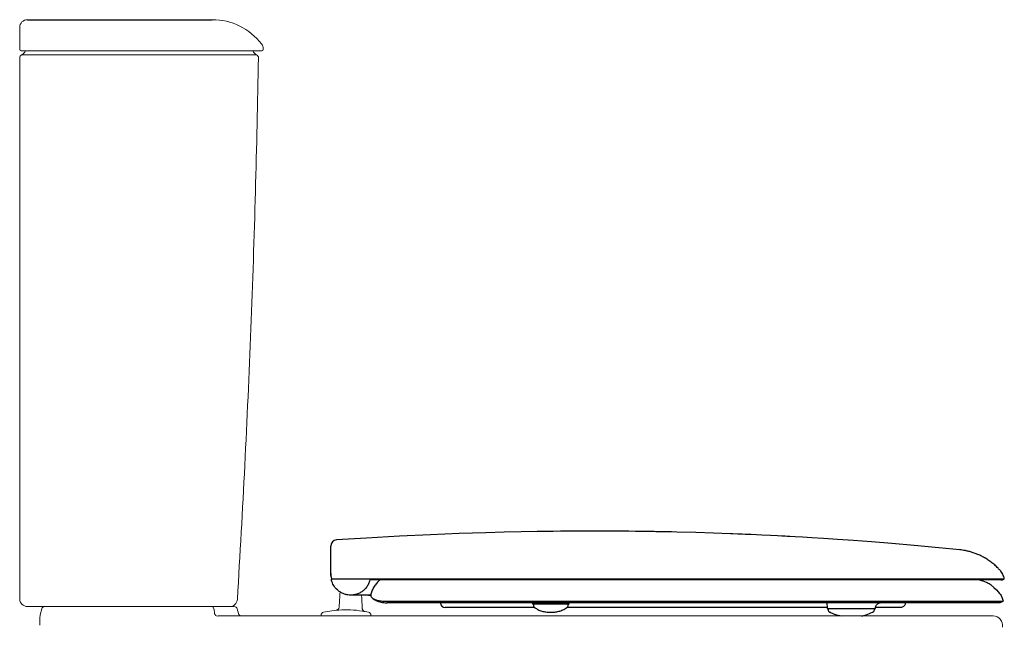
# Model space of a CAD drawing. Header units: millimetres. Extents: x 3459.365 to 3459.995, y 2523.178 to 2523.95.
# Tile 2 of 2: x 3459.365 to 3459.995, y 2523.562 to 2523.95. Entities that reach past the tile are written whole.
import ezdxf

# ---------------------------------------------------------------- set-up
doc = ezdxf.new("R2010")
doc.units = ezdxf.units.MM
doc.layers.add('SANINDUSA', color=3, linetype='Continuous')

msp = doc.modelspace()

# ---------------------------------------------------------------- linework, layer by layer
at = {"layer": 'SANINDUSA'}
for p, q in [((3459.36989, 2523.95019), (3459.48816, 2523.95019)), ((3459.56424, 2523.59331), (3459.56449, 2523.59174)), ((3459.56446, 2523.59172), (3459.56446, 2523.59172)), ((3459.66091, 2523.59172), (3459.56687, 2523.59172)), ((3459.82011, 2523.59172), (3459.66091, 2523.59172)), ((3459.92855, 2523.59172), (3459.82011, 2523.59172)), ((3459.93233, 2523.59172), (3459.92855, 2523.59172)), ((3459.95784, 2523.59172), (3459.93233, 2523.59172)), ((3459.95789, 2523.59172), (3459.95784, 2523.59172)), ((3459.9954, 2523.59172), (3459.95789, 2523.59172)), ((3459.58275, 2523.58154), (3459.57686, 2523.58154)), ((3459.5898, 2523.58208), (3459.58981, 2523.58115)), ((3459.58981, 2523.58115), (3459.58981, 2523.58094)), ((3459.60065, 2523.57664), (3459.60024, 2523.57664)), ((3459.66106, 2523.57764), (3459.66111, 2523.57764)), ((3459.69323, 2523.57664), (3459.69328, 2523.57609)), ((3459.69446, 2523.57564), (3459.69378, 2523.57564)), ((3459.69382, 2523.57564), (3459.69383, 2523.57514)), ((3459.70775, 2523.57564), (3459.69446, 2523.57564)), ((3459.71623, 2523.57564), (3459.70775, 2523.57564)), ((3459.71618, 2523.57514), (3459.71618, 2523.57564)), ((3459.71672, 2523.57609), (3459.71677, 2523.57664)), ((3459.81999, 2523.57764), (3459.82, 2523.57764)), ((3459.88167, 2523.57664), (3459.88198, 2523.57309)), ((3459.92806, 2523.57764), (3459.92806, 2523.57764)), ((3459.93214, 2523.57664), (3459.932, 2523.57608)), ((3459.95723, 2523.57764), (3459.95724, 2523.57764)), ((3459.69469, 2523.57364), (3459.63741, 2523.57364)), ((3459.63741, 2523.57364), (3459.63741, 2523.57364)), ((3459.72128, 2523.57364), (3459.71544, 2523.57364)), ((3459.81145, 2523.57364), (3459.72128, 2523.57364)), ((3459.88194, 2523.57364), (3459.81145, 2523.57364)), ((3459.8826, 2523.57264), (3459.88248, 2523.57264)), ((3459.88252, 2523.57264), (3459.88253, 2523.57236)), ((3459.90096, 2523.57264), (3459.8826, 2523.57264)), ((3459.91232, 2523.57264), (3459.90096, 2523.57264)), ((3459.911, 2523.57053), (3459.91104, 2523.57053)), ((3459.91227, 2523.57237), (3459.91228, 2523.57264)), ((3459.91293, 2523.57387), (3459.9128, 2523.57309)), ((3459.91284, 2523.57344), (3459.9128, 2523.57309)), ((3459.9128, 2523.57309), (3459.91282, 2523.57309)), ((3459.91282, 2523.57309), (3459.91285, 2523.57344)), ((3459.92897, 2523.57364), (3459.91293, 2523.57364))]:
    msp.add_line(p, q, dxfattribs=at)
at = {"layer": 'SANINDUSA', "linetype": 'Continuous', "lineweight": 15}
for p, q in [((3459.36489, 2523.93119), (3459.36489, 2523.94344)), ((3459.38745, 2523.92761), (3459.38952, 2523.9276)), ((3459.3791, 2523.5727), (3459.37809, 2523.56895)), ((3459.4876, 2523.57419), (3459.49987, 2523.57419)), ((3459.49987, 2523.57419), (3459.50219, 2523.57419)), ((3459.50493, 2523.56967), (3459.50412, 2523.5727)), ((3459.55785, 2523.56861), (3459.55785, 2523.56818)), ((3459.56748, 2523.57187), (3459.55941, 2523.57056)), ((3459.58607, 2523.57099), (3459.58606, 2523.57103)), ((3459.5883, 2523.57056), (3459.58606, 2523.57103)), ((3459.58985, 2523.56819), (3459.58985, 2523.56861)), ((3459.37789, 2523.5674), (3459.37789, 2523.56219)), ((3459.49209, 2523.56819), (3459.49142, 2523.56811)), ((3459.49209, 2523.56819), (3459.52043, 2523.56819)), ((3459.55854, 2523.56818), (3459.55785, 2523.56818)), ((3459.55854, 2523.56818), (3459.56839, 2523.56818)), ((3459.57932, 2523.56818), (3459.56839, 2523.56818)), ((3459.57932, 2523.56818), (3459.58917, 2523.56819)), ((3459.58985, 2523.56819), (3459.58917, 2523.56819))]:
    msp.add_line(p, q, dxfattribs=at)
at = {"layer": 'SANINDUSA', "linetype": 'Continuous', "lineweight": 15, "flags": 128}
msp.add_lwpolyline([(3459.52086, 2523.93118), (3459.52086, 2523.93134), (3459.52086, 2523.9315)], dxfattribs=at)
at = {"layer": 'SANINDUSA', "flags": 128}
for points in [[(3459.96687, 2523.61054), (3459.95339, 2523.61189), (3459.93774, 2523.61335), (3459.92342, 2523.61459), (3459.91043, 2523.61563), (3459.8988, 2523.6165), (3459.88853, 2523.61721), (3459.87964, 2523.6178), (3459.87225, 2523.61826), (3459.86619, 2523.61862), (3459.86145, 2523.61889), (3459.85803, 2523.61908), (3459.85628, 2523.61917), (3459.85503, 2523.61924), (3459.85302, 2523.61935), (3459.85009, 2523.6195), (3459.84567, 2523.61972), (3459.84008, 2523.61999), (3459.83331, 2523.6203), (3459.82956, 2523.62046), (3459.8276, 2523.62054), (3459.82759, 2523.62054), (3459.82758, 2523.62054), (3459.82758, 2523.62054), (3459.82758, 2523.62054), (3459.82758, 2523.62054), (3459.82758, 2523.62054), (3459.82758, 2523.62054), (3459.82758, 2523.62054), (3459.82483, 2523.62065), (3459.82156, 2523.62078), (3459.82072, 2523.62082), (3459.82028, 2523.62083), (3459.82006, 2523.62084), (3459.82001, 2523.62084), (3459.81999, 2523.62084), (3459.81999, 2523.62084), (3459.81999, 2523.62084), (3459.81999, 2523.62084), (3459.81999, 2523.62084), (3459.81999, 2523.62084), (3459.81999, 2523.62084), (3459.80924, 2523.62123), (3459.79781, 2523.62158), (3459.78569, 2523.62189), (3459.7822, 2523.62197), (3459.77865, 2523.62205), (3459.77603, 2523.6221), (3459.77481, 2523.62212), (3459.77357, 2523.62215), (3459.77235, 2523.62217), (3459.77115, 2523.62219), (3459.76338, 2523.62231), (3459.7626, 2523.62232), (3459.76199, 2523.62233), (3459.76198, 2523.62233), (3459.76197, 2523.62233), (3459.76195, 2523.62233), (3459.7619, 2523.62233), (3459.76183, 2523.62233), (3459.76182, 2523.62233), (3459.76182, 2523.62233), (3459.76181, 2523.62233), (3459.76112, 2523.62234), (3459.76013, 2523.62235), (3459.75916, 2523.62236), (3459.75494, 2523.62241), (3459.75168, 2523.62244), (3459.74888, 2523.62246), (3459.74585, 2523.62248), (3459.7432, 2523.6225), (3459.74005, 2523.62251), (3459.73638, 2523.62252), (3459.73219, 2523.62252), (3459.72747, 2523.62252), (3459.72432, 2523.62251), (3459.72018, 2523.62249), (3459.71581, 2523.62247), (3459.71123, 2523.62243), (3459.70643, 2523.62238), (3459.70141, 2523.62232), (3459.69617, 2523.62224), (3459.68599, 2523.62207), (3459.67508, 2523.62182), (3459.66344, 2523.62151), (3459.64638, 2523.62095), (3459.62795, 2523.6202), (3459.60816, 2523.61922), (3459.58701, 2523.61803), (3459.56782, 2523.61691)], [(3459.58981, 2523.58153), (3459.58928, 2523.58154), (3459.58928, 2523.58154), (3459.58928, 2523.58154)]]:
    msp.add_lwpolyline(points, dxfattribs=at)
at = {"layer": 'SANINDUSA', "linetype": 'Continuous', "lineweight": 15}
for centre, radius, start, end in [((3459.36989, 2523.94519), 0.005, 90, 180), ((3459.48816, 2523.91019), 0.04, 37.6966, 90.00003), ((3459.51586, 2523.93158), 0.005, 359.07375, 37.81551), ((3459.36589, 2523.93119), 0.001, 180, 270), ((3459.36389, 2523.93208), 0.005, 295.44413, 337.39788), ((3459.51889, 2523.93207), 0.005, 202.25052, 243.17588), ((3459.51986, 2523.93119), 0.001, 269.99994, 359.536), ((3459.36689, 2523.92576), 0.002, 115.37693, 180), ((3459.51578, 2523.92579), 0.002, 359.07309, 64.90356), ((3459.77135, 2523.56621), 0.202, 175.10645, 177.7827), ((3459.38235, 2523.56616), 0.202, 1.97591, 4.36715), ((3459.36989, 2523.57919), 0.005, 180, 270), ((3459.49931, 2523.57919), 0.005, 270, 356.49481), ((3459.38389, 2523.5674), 0.006, 165, 180), ((3459.38103, 2523.57219), 0.002, 90, 165), ((3459.48751, 2523.57239), 0.0018, 10.12499, 87.06171), ((3459.49167, 2523.57009), 0.002, 195.16646, 262.79442), ((3459.50219, 2523.57219), 0.002, 15, 90), ((3459.50686, 2523.57019), 0.002, 195, 270), ((3459.98824, 2523.56219), 0.006, 349.5528, 90.01889)]:
    msp.add_arc(centre, radius, start, end, dxfattribs=at)
at = {"layer": 'SANINDUSA'}
for centre, radius, start, end in [((3459.56805, 2523.61291), 0.004, 93.29413, 180.5), ((3459.99336, 2523.59447), 0.00325, 269.99927, 300.99937), ((3459.63741, 2523.57674), 0.0031, 185, 270), ((3459.63741, 2523.57674), 0.0031, 185, 270), ((3459.69378, 2523.57614), 0.0005, 185, 270), ((3459.71623, 2523.57614), 0.0005, 270, 355), ((3459.88248, 2523.57314), 0.0005, 185, 270), ((3459.91232, 2523.57314), 0.0005, 270, 355)]:
    msp.add_arc(centre, radius, start, end, dxfattribs=at)
at = {"layer": 'SANINDUSA', "linetype": 'Continuous', "lineweight": 15}
for points, knots in [([(3459.36489, 2523.94344), (3459.36489, 2523.94394), (3459.36489, 2523.94496), (3459.36489, 2523.94511), (3459.36489, 2523.94519)], [0, 0, 0, 0, 0.494707, 1, 1, 1, 1]), ([(3459.38973, 2523.93019), (3459.38933, 2523.93019), (3459.38733, 2523.93019), (3459.38382, 2523.93019), (3459.37945, 2523.93019), (3459.37552, 2523.93019), (3459.37214, 2523.93019), (3459.36941, 2523.93019), (3459.3674, 2523.93019), (3459.36613, 2523.93019), (3459.36597, 2523.93019), (3459.36589, 2523.93019)], [0, 0, 0, 0, 0.030302, 0.151468, 0.272635, 0.393848, 0.515061, 0.636296, 0.757531, 0.878766, 1, 1, 1, 1]), ([(3459.5198, 2523.93019), (3459.51981, 2523.93019), (3459.52, 2523.93019), (3459.51921, 2523.93019), (3459.51807, 2523.93019), (3459.51635, 2523.93019), (3459.5146, 2523.93019), (3459.51217, 2523.93019), (3459.50898, 2523.93019), (3459.50503, 2523.93019), (3459.5004, 2523.93019), (3459.49512, 2523.93019), (3459.48925, 2523.93019), (3459.48279, 2523.93019), (3459.47581, 2523.93019), (3459.46836, 2523.93019), (3459.45964, 2523.93019), (3459.44951, 2523.93019), (3459.43798, 2523.93019), (3459.42707, 2523.93019), (3459.417, 2523.93019), (3459.40787, 2523.93019), (3459.39874, 2523.93019), (3459.39273, 2523.93019), (3459.38973, 2523.93019)], [0, 0, 0, 0, 0.010778, 0.130204, 0.249534, 0.287128, 0.324835, 0.362505, 0.400047, 0.43758, 0.475246, 0.512912, 0.550445, 0.587931, 0.62555, 0.663169, 0.700655, 0.750484, 0.80047, 0.850298, 0.887657, 0.925149, 0.962642, 1, 1, 1, 1]), ([(3459.36489, 2523.57919), (3459.36489, 2523.59073), (3459.36489, 2523.62566), (3459.36489, 2523.68401), (3459.36489, 2523.75157), (3459.36489, 2523.81649), (3459.36489, 2523.87366), (3459.36489, 2523.91009), (3459.36489, 2523.92576)], [0, 0, 0, 0, 0.100034, 0.302696, 0.505359, 0.684923, 0.864486, 1, 1, 1, 1]), ([(3459.36607, 2523.92758), (3459.36621, 2523.92759), (3459.3665, 2523.92761), (3459.36793, 2523.92763), (3459.37007, 2523.92765), (3459.3729, 2523.92765), (3459.37635, 2523.92765), (3459.38003, 2523.92764), (3459.38377, 2523.92763), (3459.38622, 2523.92761), (3459.38745, 2523.92761)], [0, 0, 0, 0, 0.129745, 0.263256, 0.393003, 0.526526, 0.656052, 0.789342, 0.893705, 1, 1, 1, 1]), ([(3459.38953, 2523.9276), (3459.39283, 2523.9276), (3459.399, 2523.9276), (3459.40815, 2523.9276), (3459.41695, 2523.9276), (3459.42578, 2523.9276), (3459.43449, 2523.9276), (3459.44293, 2523.9276), (3459.45114, 2523.9276), (3459.45913, 2523.9276), (3459.46677, 2523.9276), (3459.47394, 2523.9276), (3459.48067, 2523.9276), (3459.48695, 2523.9276), (3459.49268, 2523.92759), (3459.49777, 2523.92759), (3459.50224, 2523.92759), (3459.50608, 2523.92759), (3459.50943, 2523.92759), (3459.51193, 2523.92759), (3459.51357, 2523.92759), (3459.51518, 2523.92759), (3459.51618, 2523.92759), (3459.51668, 2523.92759), (3459.51663, 2523.92759), (3459.51662, 2523.92759)], [0, 0, 0, 0, 0.041909, 0.078376, 0.114843, 0.152368, 0.189893, 0.226359, 0.262826, 0.300341, 0.337857, 0.374491, 0.411126, 0.448818, 0.486511, 0.523266, 0.560021, 0.597847, 0.635672, 0.678902, 0.722267, 0.765615, 0.898433, 0.972688, 1, 1, 1, 1]), ([(3459.50429, 2523.57888), (3459.50594, 2523.60747), (3459.50928, 2523.66525), (3459.51307, 2523.75228), (3459.51604, 2523.83932), (3459.5172, 2523.89715), (3459.51777, 2523.92576)], [0, 0, 0, 0, 0.247423, 0.500127, 0.752751, 1, 1, 1, 1]), ([(3459.38783, 2523.57419), (3459.38676, 2523.57419), (3459.38462, 2523.57419), (3459.38139, 2523.57419), (3459.37822, 2523.57419), (3459.37529, 2523.57419), (3459.37293, 2523.57419), (3459.3712, 2523.57419), (3459.3701, 2523.57419), (3459.36996, 2523.57419), (3459.36989, 2523.57419)], [0, 0, 0, 0, 0.105088, 0.210177, 0.341718, 0.47326, 0.604947, 0.736636, 0.868318, 1, 1, 1, 1]), ([(3459.4876, 2523.57419), (3459.48691, 2523.57419), (3459.4852, 2523.57419), (3459.48117, 2523.57419), (3459.47522, 2523.57419), (3459.4684, 2523.57419), (3459.46088, 2523.57419), (3459.45274, 2523.57419), (3459.44409, 2523.57419), (3459.43503, 2523.57419), (3459.42569, 2523.57419), (3459.41617, 2523.57419), (3459.4066, 2523.57419), (3459.39708, 2523.57419), (3459.39091, 2523.57419), (3459.38783, 2523.57419)], [0, 0, 0, 0, 0.020608, 0.10219, 0.184032, 0.265614, 0.347212, 0.42907, 0.510668, 0.592134, 0.673859, 0.755325, 0.836797, 0.918529, 1, 1, 1, 1]), ([(3459.48928, 2523.5727), (3459.4894, 2523.57193), (3459.48951, 2523.57116), (3459.48962, 2523.57038), (3459.48966, 2523.57011), (3459.4897, 2523.56984), (3459.48974, 2523.56957)], [0.0015565, 0.0015565, 0.0015565, 0.0015565, 0.003991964, 0.003991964, 0.003991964, 0.004846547, 0.004846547, 0.004846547, 0.004846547]), ([(3459.56748, 2523.57187), (3459.56774, 2523.57193), (3459.56827, 2523.57204), (3459.56886, 2523.57245), (3459.56906, 2523.57281), (3459.56915, 2523.57293)], [0, 0, 0, 0, 0.39089, 0.78178, 1, 1, 1, 1]), ([(3459.56748, 2523.57183), (3459.56807, 2523.57188), (3459.57118, 2523.57217), (3459.57686, 2523.57223), (3459.58247, 2523.57164), (3459.58553, 2523.57109), (3459.58607, 2523.57099)], [0, 0, 0, 0, 0.095987, 0.5009108, 0.9115968, 1, 1, 1, 1]), ([(3459.56748, 2523.57187), (3459.56748, 2523.57187), (3459.56748, 2523.57187), (3459.56748, 2523.57186), (3459.56748, 2523.57184), (3459.56748, 2523.57183)], [0, 0, 0, 0, 0.00003, 0.499922, 1, 1, 1, 1]), ([(3459.56915, 2523.57293), (3459.56921, 2523.57304), (3459.56944, 2523.57335), (3459.56948, 2523.57375), (3459.56951, 2523.57402)], [0, 0, 0, 0, 0.306392, 1, 1, 1, 1]), ([(3459.58455, 2523.57214), (3459.58449, 2523.57224), (3459.58429, 2523.57254), (3459.58426, 2523.5729), (3459.58423, 2523.57316)], [0, 0, 0, 0, 0.299823, 1, 1, 1, 1]), ([(3459.58606, 2523.57103), (3459.58582, 2523.5711), (3459.58534, 2523.57125), (3459.58481, 2523.57167), (3459.58462, 2523.57202), (3459.58455, 2523.57214)], [0, 0, 0, 0, 0.3888341, 0.7776683, 1, 1, 1, 1]), ([(3459.52043, 2523.56819), (3459.52138, 2523.56819), (3459.52466, 2523.56819), (3459.53034, 2523.56819), (3459.5348, 2523.56819), (3459.53706, 2523.56819)], [0, 0, 0, 0, 0.16734, 0.577895, 1, 1, 1, 1]), ([(3459.53706, 2523.56819), (3459.54518, 2523.56819), (3459.56143, 2523.56819), (3459.58578, 2523.56819), (3459.60859, 2523.56819), (3459.62987, 2523.56819), (3459.64964, 2523.56819), (3459.66962, 2523.56819), (3459.68982, 2523.56819), (3459.70831, 2523.56819), (3459.72504, 2523.56819), (3459.73991, 2523.56819), (3459.74988, 2523.56819), (3459.75487, 2523.56819)], [0, 0, 0, 0, 0.115097, 0.230199, 0.345297, 0.43707, 0.528939, 0.620768, 0.712493, 0.804146, 0.869411, 0.934719, 1, 1, 1, 1]), ([(3459.75487, 2523.56819), (3459.75897, 2523.56819), (3459.76717, 2523.56819), (3459.78058, 2523.56819), (3459.79508, 2523.56819), (3459.81061, 2523.56819), (3459.82604, 2523.56819), (3459.84124, 2523.56819), (3459.8558, 2523.56819), (3459.86973, 2523.56819), (3459.88309, 2523.56819), (3459.89606, 2523.56819), (3459.90853, 2523.56819), (3459.92082, 2523.56819), (3459.93275, 2523.56819), (3459.94343, 2523.56819), (3459.95258, 2523.56819), (3459.96035, 2523.56819), (3459.96733, 2523.56819), (3459.97347, 2523.56819), (3459.97865, 2523.56819), (3459.9828, 2523.56819), (3459.98587, 2523.56819), (3459.98753, 2523.56819), (3459.98824, 2523.56819), (3459.98824, 2523.56819), (3459.98824, 2523.56819)], [0, 0, 0, 0, 0.0378, 0.075602, 0.122918, 0.170444, 0.218029, 0.26553, 0.312825, 0.357469, 0.402255, 0.447062, 0.4918, 0.536404, 0.585338, 0.634269, 0.673588, 0.713013, 0.752419, 0.791713, 0.831251, 0.870941, 0.910613, 0.950126, 0.975063, 1, 1, 1, 1])]:
    msp.add_open_spline(points, degree=3, knots=knots, dxfattribs=at)
at = {"layer": 'SANINDUSA'}
for points, knots in [([(3459.56406, 2523.61177), (3459.56406, 2523.61222), (3459.56405, 2523.61281), (3459.56405, 2523.61287), (3459.56405, 2523.61288)], [0, 0, 0, 0, 0.750026, 1, 1, 1, 1]), ([(3459.56421, 2523.59419), (3459.56419, 2523.59645), (3459.56418, 2523.5985), (3459.56415, 2523.60118), (3459.56413, 2523.60357), (3459.56411, 2523.60565), (3459.5641, 2523.60746), (3459.56408, 2523.60943), (3459.56406, 2523.61121), (3459.56406, 2523.61158), (3459.56406, 2523.61177)], [0, 0, 0, 0, 0.102215, 0.205576, 0.303364, 0.401161, 0.502409, 0.603665, 0.799025, 1, 1, 1, 1]), ([(3459.99279, 2523.59728), (3459.99234, 2523.59778), (3459.99123, 2523.59904), (3459.98927, 2523.60086), (3459.98697, 2523.60274), (3459.98459, 2523.60439), (3459.98217, 2523.60584), (3459.97974, 2523.60706), (3459.97733, 2523.60808), (3459.97498, 2523.60891), (3459.97272, 2523.60954), (3459.97061, 2523.61002), (3459.9687, 2523.61034), (3459.96747, 2523.6105), (3459.96689, 2523.61055), (3459.96687, 2523.61055)], [0, 0, 0, 0, 0.067008, 0.168998, 0.268758, 0.366066, 0.460643, 0.55213, 0.640065, 0.723856, 0.80273, 0.875685, 0.941409, 0.998153, 1, 1, 1, 1]), ([(3459.56421, 2523.59419), (3459.5642, 2523.59543), (3459.56421, 2523.59406), (3459.56421, 2523.59391), (3459.56422, 2523.59377)], [0, 0, 0, 0, 0.0212589, 1, 1, 1, 1]), ([(3459.56422, 2523.59377), (3459.56422, 2523.59376), (3459.56422, 2523.59372), (3459.56422, 2523.59356), (3459.56423, 2523.59341), (3459.56424, 2523.59331)], [0, 0, 0, 0, 0.165332, 0.449468, 1, 1, 1, 1]), ([(3459.99539, 2523.59176), (3459.99529, 2523.59231), (3459.99509, 2523.59339), (3459.99447, 2523.5949), (3459.99372, 2523.59622), (3459.99309, 2523.59696), (3459.99281, 2523.59729)], [0, 0, 0, 0, 0.268347, 0.533911, 0.786205, 1, 1, 1, 1]), ([(3459.57697, 2523.58154), (3459.57631, 2523.58156), (3459.57495, 2523.58161), (3459.57292, 2523.58211), (3459.57093, 2523.58294), (3459.56859, 2523.58444), (3459.56632, 2523.58686), (3459.56496, 2523.58961), (3459.56457, 2523.59124), (3459.56446, 2523.59172)], [0, 0, 0, 0, 0.118806, 0.240763, 0.363192, 0.489736, 0.712385, 0.913808, 1, 1, 1, 1]), ([(3459.56687, 2523.59172), (3459.56647, 2523.59172), (3459.56564, 2523.59172), (3459.56472, 2523.59172), (3459.56455, 2523.59172), (3459.56446, 2523.59172)], [0, 0, 0, 0, 0.304588, 0.644345, 1, 1, 1, 1]), ([(3459.58902, 2523.59122), (3459.58903, 2523.59073), (3459.58868, 2523.58948), (3459.58773, 2523.58755), (3459.58623, 2523.58556), (3459.58444, 2523.58397), (3459.58248, 2523.58277), (3459.58035, 2523.58196), (3459.5785, 2523.58159), (3459.57735, 2523.58155), (3459.57697, 2523.58154)], [0, 0, 0, 0, 0.075018, 0.229, 0.383038, 0.523319, 0.663596, 0.798236, 0.932837, 1, 1, 1, 1]), ([(3459.99325, 2523.59122), (3459.99328, 2523.59122), (3459.99342, 2523.59122), (3459.99259, 2523.59122), (3459.99075, 2523.59122), (3459.98779, 2523.59122), (3459.98382, 2523.59122), (3459.97886, 2523.59122), (3459.97293, 2523.59122), (3459.96609, 2523.59122), (3459.95833, 2523.59122), (3459.94983, 2523.59122), (3459.94076, 2523.59122), (3459.93119, 2523.59122), (3459.92112, 2523.59122), (3459.91056, 2523.59122), (3459.89954, 2523.59122), (3459.88811, 2523.59122), (3459.87631, 2523.59122), (3459.86419, 2523.59122), (3459.8518, 2523.59122), (3459.83918, 2523.59122), (3459.82638, 2523.59122), (3459.81346, 2523.59122), (3459.80049, 2523.59122), (3459.78749, 2523.59122), (3459.77447, 2523.59122), (3459.76146, 2523.59122), (3459.74848, 2523.59122), (3459.73555, 2523.59122), (3459.72268, 2523.59122), (3459.70991, 2523.59122), (3459.69725, 2523.59122), (3459.68473, 2523.59122), (3459.67236, 2523.59122), (3459.66017, 2523.59122), (3459.64409, 2523.59122), (3459.6241, 2523.59122), (3459.60463, 2523.59122), (3459.59304, 2523.59122), (3459.58924, 2523.59122), (3459.58906, 2523.59122), (3459.58902, 2523.59122)], [0, 0, 0, 0, 0.007792, 0.033238, 0.058685, 0.084132, 0.109579, 0.135026, 0.160473, 0.18592, 0.211367, 0.236853, 0.262345, 0.287826, 0.313307, 0.338795, 0.364283, 0.38977, 0.415257, 0.440744, 0.466231, 0.491719, 0.517206, 0.542666, 0.568131, 0.593583, 0.619035, 0.644487, 0.669939, 0.695391, 0.720842, 0.746294, 0.771746, 0.797198, 0.82265, 0.848088, 0.873531, 0.924403, 0.975275, 0.99886, 0.999681, 1, 1, 1, 1]), ([(3459.59569, 2523.59122), (3459.59563, 2523.59118), (3459.59481, 2523.59065), (3459.5935, 2523.58927), (3459.59184, 2523.58713), (3459.59057, 2523.58471), (3459.59006, 2523.58296), (3459.5898, 2523.58208)], [0, 0, 0, 0, 0.020339, 0.263993, 0.507671, 0.753826, 1, 1, 1, 1]), ([(3459.97954, 2523.59122), (3459.98098, 2523.59082), (3459.98336, 2523.59015), (3459.98556, 2523.58902), (3459.98644, 2523.58857)], [0, 0, 0, 0, 0.600607, 1, 1, 1, 1]), ([(3459.98644, 2523.58857), (3459.98644, 2523.58857), (3459.99287, 2523.58268), (3459.99379, 2523.58062), (3459.99436, 2523.57852), (3459.9946, 2523.57764)], [0, 0, 0, 0, 0.0066829, 0.5801127, 1, 1, 1, 1]), ([(3459.58524, 2523.58154), (3459.58483, 2523.58154), (3459.58401, 2523.58154), (3459.58317, 2523.58154), (3459.58275, 2523.58154)], [0, 0, 0, 0, 0.498497, 1, 1, 1, 1]), ([(3459.58928, 2523.58154), (3459.58847, 2523.58154), (3459.58724, 2523.58154), (3459.58575, 2523.58154), (3459.58524, 2523.58154)], [0, 0, 0, 0, 0.65568, 1, 1, 1, 1]), ([(3459.58832, 2523.58154), (3459.58862, 2523.58154), (3459.58895, 2523.58154), (3459.58925, 2523.58154), (3459.58928, 2523.58154)], [0, 0, 0, 0, 0.9014942, 1, 1, 1, 1]), ([(3459.58925, 2523.58154), (3459.58936, 2523.58154), (3459.58957, 2523.58154), (3459.58973, 2523.58153), (3459.58981, 2523.58153)], [0, 0, 0, 0, 0.478193, 1, 1, 1, 1]), ([(3459.58981, 2523.58094), (3459.58989, 2523.58067), (3459.59005, 2523.58013), (3459.59118, 2523.57925), (3459.59298, 2523.57845), (3459.59553, 2523.57778), (3459.59789, 2523.57769), (3459.59914, 2523.57764)], [0, 0, 0, 0, 0.191128, 0.387794, 0.578895, 0.776233, 1, 1, 1, 1]), ([(3459.59117, 2523.57936), (3459.59123, 2523.5793), (3459.5916, 2523.57893), (3459.59248, 2523.57838), (3459.59386, 2523.57769), (3459.59544, 2523.57718), (3459.59711, 2523.57683), (3459.5987, 2523.57668), (3459.59978, 2523.57666), (3459.60024, 2523.57664)], [0, 0, 0, 0, 0.0296404, 0.1972815, 0.3907634, 0.565445, 0.7248542, 0.8817598, 1, 1, 1, 1]), ([(3459.59914, 2523.57764), (3459.59928, 2523.57764), (3459.60079, 2523.57764), (3459.60248, 2523.57764), (3459.60403, 2523.57764)], [0, 0, 0, 0, 0.089972, 1, 1, 1, 1]), ([(3459.65377, 2523.57664), (3459.64669, 2523.57664), (3459.63578, 2523.57664), (3459.62308, 2523.57664), (3459.61552, 2523.57664), (3459.60986, 2523.57664), (3459.60472, 2523.57664), (3459.60183, 2523.57664), (3459.60065, 2523.57664)], [0, 0, 0, 0, 0.394012, 0.607187, 0.713772, 0.820392, 0.926962, 1, 1, 1, 1]), ([(3459.60403, 2523.57764), (3459.61376, 2523.57764), (3459.63259, 2523.57764), (3459.65178, 2523.57764), (3459.66106, 2523.57764)], [0, 0, 0, 0, 0.516523, 1, 1, 1, 1]), ([(3459.66203, 2523.57664), (3459.66065, 2523.57664), (3459.65789, 2523.57664), (3459.65514, 2523.57664), (3459.65377, 2523.57664)], [0, 0, 0, 0, 0.500063, 1, 1, 1, 1]), ([(3459.66111, 2523.57764), (3459.66611, 2523.57764), (3459.67612, 2523.57764), (3459.69137, 2523.57764), (3459.70167, 2523.57764), (3459.70677, 2523.57764)], [0, 0, 0, 0, 0.33494, 0.67071, 1, 1, 1, 1]), ([(3459.9079, 2523.57664), (3459.90492, 2523.57664), (3459.89896, 2523.57664), (3459.89095, 2523.57664), (3459.88225, 2523.57664), (3459.87281, 2523.57664), (3459.86119, 2523.57664), (3459.84933, 2523.57664), (3459.83727, 2523.57664), (3459.82505, 2523.57664), (3459.81273, 2523.57664), (3459.80036, 2523.57664), (3459.78796, 2523.57664), (3459.77555, 2523.57664), (3459.76314, 2523.57664), (3459.75075, 2523.57664), (3459.7384, 2523.57664), (3459.72611, 2523.57664), (3459.7139, 2523.57664), (3459.70179, 2523.57664), (3459.68979, 2523.57664), (3459.67793, 2523.57664), (3459.6687, 2523.57664), (3459.66343, 2523.57664), (3459.66203, 2523.57664)], [0, 0, 0, 0, 0.04157, 0.08314, 0.107414, 0.156063, 0.204712, 0.253361, 0.302011, 0.350646, 0.399293, 0.447879, 0.496465, 0.545053, 0.593641, 0.642228, 0.690816, 0.739403, 0.787991, 0.836578, 0.885165, 0.933753, 0.982341, 1, 1, 1, 1]), ([(3459.69384, 2523.57512), (3459.69387, 2523.57487), (3459.69392, 2523.5744), (3459.69428, 2523.57387), (3459.69459, 2523.57358), (3459.69475, 2523.57349), (3459.69478, 2523.57348)], [0, 0, 0, 0, 0.37403, 0.684113, 0.944375, 1, 1, 1, 1]), ([(3459.70677, 2523.57764), (3459.71162, 2523.57764), (3459.72135, 2523.57764), (3459.73806, 2523.57764), (3459.75685, 2523.57764), (3459.77546, 2523.57764), (3459.79184, 2523.57764), (3459.80595, 2523.57764), (3459.81531, 2523.57764), (3459.81999, 2523.57764)], [0, 0, 0, 0, 0.130755, 0.26179, 0.444756, 0.627722, 0.751795, 0.875927, 1, 1, 1, 1]), ([(3459.71529, 2523.57353), (3459.71539, 2523.5736), (3459.71568, 2523.57379), (3459.71601, 2523.57432), (3459.7162, 2523.57482), (3459.71616, 2523.57511), (3459.71616, 2523.57515)], [0, 0, 0, 0, 0.211711, 0.562496, 0.937462, 1, 1, 1, 1]), ([(3459.82, 2523.57764), (3459.82503, 2523.57764), (3459.83511, 2523.57764), (3459.84997, 2523.57764), (3459.86455, 2523.57764), (3459.87885, 2523.57764), (3459.89278, 2523.57764), (3459.90566, 2523.57764), (3459.91747, 2523.57764), (3459.92453, 2523.57764), (3459.92806, 2523.57764)], [0, 0, 0, 0, 0.1275701, 0.2558086, 0.3837127, 0.5116167, 0.642293, 0.7729694, 0.8862512, 1, 1, 1, 1]), ([(3459.91516, 2523.57664), (3459.91451, 2523.57663), (3459.91308, 2523.57662), (3459.91066, 2523.57661), (3459.90882, 2523.57663), (3459.9079, 2523.57664)], [0, 0, 0, 0, 0.294363, 0.645323, 1, 1, 1, 1]), ([(3459.91293, 2523.57387), (3459.91294, 2523.57389), (3459.91299, 2523.57419), (3459.91331, 2523.57488), (3459.91396, 2523.57572), (3459.91476, 2523.57629), (3459.91542, 2523.57656), (3459.91582, 2523.57664), (3459.91585, 2523.57664), (3459.91586, 2523.57664)], [0, 0, 0, 0, 0.011915, 0.198499, 0.410862, 0.599831, 0.757378, 0.890836, 1, 1, 1, 1]), ([(3459.99207, 2523.57664), (3459.992, 2523.57664), (3459.99186, 2523.57664), (3459.99069, 2523.57664), (3459.98865, 2523.57664), (3459.98554, 2523.57664), (3459.98149, 2523.57664), (3459.97654, 2523.57664), (3459.9707, 2523.57664), (3459.96403, 2523.57664), (3459.95652, 2523.57664), (3459.94835, 2523.57664), (3459.9397, 2523.57664), (3459.93121, 2523.57664), (3459.92303, 2523.57664), (3459.91778, 2523.57664), (3459.91516, 2523.57664)], [0, 0, 0, 0, 0.064374, 0.129041, 0.204071, 0.279564, 0.354594, 0.430087, 0.505117, 0.580607, 0.65564, 0.731063, 0.806063, 0.881287, 0.940582, 1, 1, 1, 1]), ([(3459.92806, 2523.57764), (3459.93209, 2523.57764), (3459.94016, 2523.57764), (3459.94975, 2523.57764), (3459.95524, 2523.57764), (3459.95723, 2523.57764)], [0, 0, 0, 0, 0.387425, 0.77676, 1, 1, 1, 1]), ([(3459.932, 2523.57608), (3459.932, 2523.57608), (3459.93193, 2523.57574), (3459.93166, 2523.57508), (3459.93096, 2523.57428), (3459.93003, 2523.57376), (3459.92933, 2523.57364), (3459.92898, 2523.57364), (3459.92897, 2523.57364)], [0, 0, 0, 0, 0.002678, 0.251014, 0.499353, 0.747687, 0.996025, 1, 1, 1, 1]), ([(3459.95724, 2523.57764), (3459.95892, 2523.57764), (3459.96228, 2523.57764), (3459.96693, 2523.57764), (3459.97129, 2523.57764), (3459.97619, 2523.57764), (3459.98129, 2523.57764), (3459.98619, 2523.57764), (3459.99005, 2523.57764), (3459.99271, 2523.57764), (3459.99431, 2523.57764), (3459.9945, 2523.57764), (3459.9946, 2523.57764)], [0, 0, 0, 0, 0.071553, 0.143105, 0.215377, 0.287649, 0.407316, 0.526982, 0.650126, 0.773269, 0.886283, 1, 1, 1, 1]), ([(3459.99435, 2523.57764), (3459.99409, 2523.5774), (3459.99357, 2523.57694), (3459.99273, 2523.57667), (3459.99223, 2523.57664), (3459.99207, 2523.57664)], [0, 0, 0, 0, 0.407878, 0.815759, 1, 1, 1, 1]), ([(3459.69478, 2523.57348), (3459.69542, 2523.57306), (3459.69682, 2523.57213), (3459.69922, 2523.5712), (3459.702, 2523.57064), (3459.70397, 2523.57058), (3459.705, 2523.57055)], [0, 0, 0, 0, 0.205284, 0.444066, 0.70754, 1, 1, 1, 1]), ([(3459.705, 2523.57055), (3459.70541, 2523.57056), (3459.70619, 2523.57056), (3459.7079, 2523.57068), (3459.71011, 2523.57109), (3459.71274, 2523.57205), (3459.71424, 2523.57299), (3459.71529, 2523.57353)], [0, 0, 0, 0, 0.1313269, 0.2533225, 0.48613, 0.7368148, 1, 1, 1, 1]), ([(3459.88256, 2523.57236), (3459.88257, 2523.57219), (3459.88257, 2523.57182), (3459.88282, 2523.57132), (3459.88314, 2523.57092), (3459.88348, 2523.57067), (3459.88368, 2523.57056), (3459.88375, 2523.57053), (3459.88376, 2523.57053)], [0, 0, 0, 0, 0.198184, 0.438945, 0.644316, 0.826115, 0.993594, 1, 1, 1, 1]), ([(3459.88385, 2523.57052), (3459.88385, 2523.57052), (3459.88385, 2523.57051), (3459.8838, 2523.57053), (3459.88377, 2523.57052), (3459.88376, 2523.57052)], [0, 0, 0, 0, 0.000053, 0.629162, 1, 1, 1, 1]), ([(3459.88383, 2523.57051), (3459.88476, 2523.5701), (3459.8865, 2523.56934), (3459.88887, 2523.56864), (3459.89029, 2523.56831), (3459.89088, 2523.56819), (3459.89089, 2523.56819)], [0, 0, 0, 0, 0.2062462, 0.3871654, 0.5154067, 0.5167196, 0.5167196, 0.5167196, 0.5167196]), ([(3459.90401, 2523.56819), (3459.905, 2523.56839), (3459.90741, 2523.56899), (3459.90969, 2523.56997), (3459.91103, 2523.57055)], [0.4694158, 0.4694158, 0.4694158, 0.4694158, 0.6887118, 1, 1, 1, 1]), ([(3459.91105, 2523.57054), (3459.9111, 2523.57056), (3459.91126, 2523.57063), (3459.91163, 2523.57089), (3459.91202, 2523.57137), (3459.91226, 2523.5719), (3459.91224, 2523.57225), (3459.91224, 2523.57237)], [0, 0, 0, 0, 0.110859, 0.33945, 0.584615, 0.861814, 1, 1, 1, 1]), ([(3459.91285, 2523.57344), (3459.91285, 2523.57346), (3459.91285, 2523.57353), (3459.9129, 2523.57373), (3459.91294, 2523.57388)], [0, 0, 0, 0, 0.268453, 1, 1, 1, 1])]:
    msp.add_open_spline(points, degree=3, knots=knots, dxfattribs=at)
at = {"layer": 'SANINDUSA', "linetype": 'Continuous', "lineweight": 15}
for points in [[(3459.55941, 2523.57056), (3459.5592, 2523.57049), (3459.55877, 2523.57034), (3459.55826, 2523.56987), (3459.55792, 2523.56928), (3459.55788, 2523.56883), (3459.55785, 2523.56861)], [(3459.58985, 2523.56861), (3459.58983, 2523.56883), (3459.58979, 2523.56928), (3459.58944, 2523.56988), (3459.58894, 2523.57035), (3459.58851, 2523.57049), (3459.5883, 2523.57056)]]:
    msp.add_open_spline(points, degree=3, dxfattribs=at)

doc.saveas('drawing.dxf')
